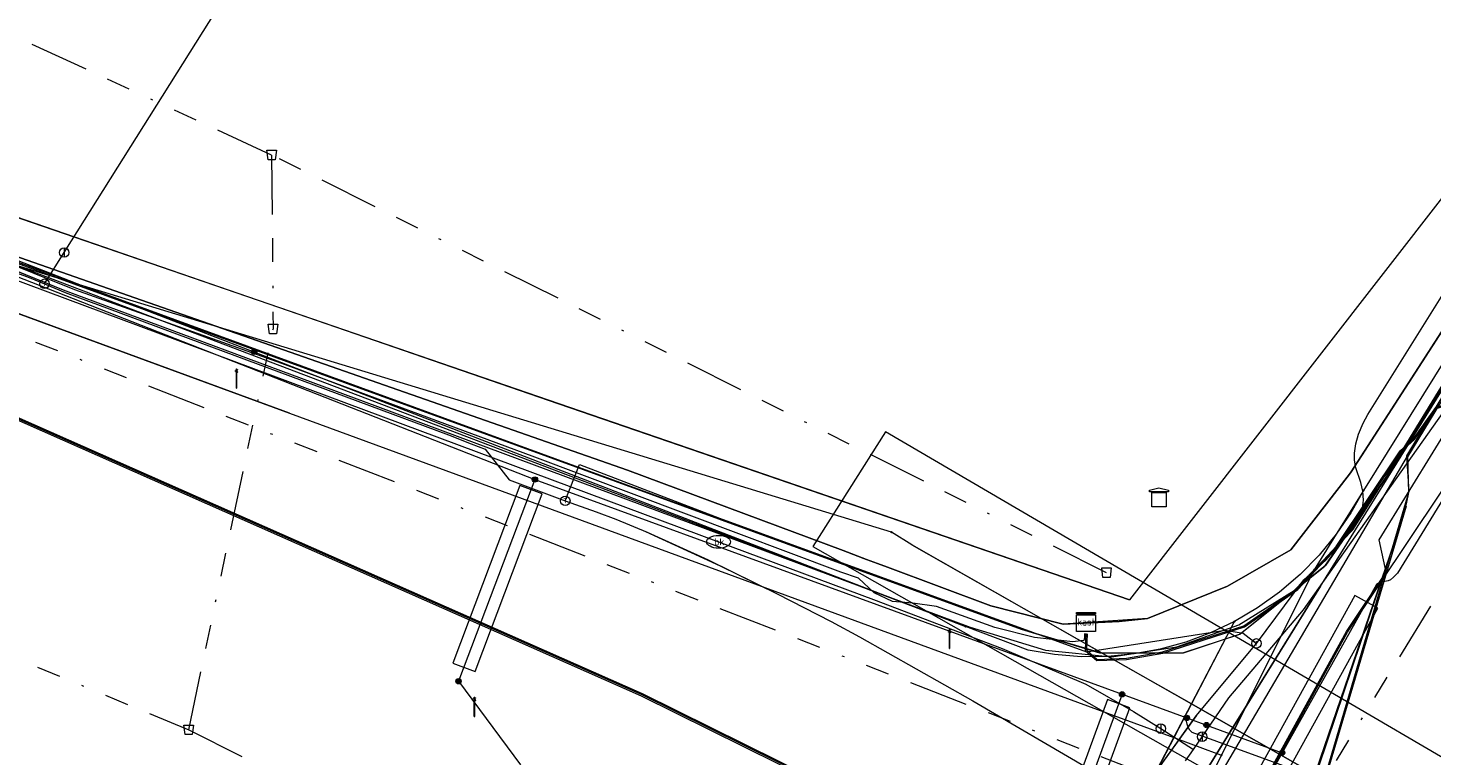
# Model space of a CAD drawing. Header units: metres. Extents: x 151922 to 154458, y 463415 to 464223.
# Tile 109 of 164: x 153801 to 153860, y 463858 to 463889. Entities that reach past the tile are written whole.
import ezdxf
from ezdxf.enums import TextEntityAlignment as Align
from ezdxf.lldxf.tags import DXFTag

# ---------------------------------------------------------------- set-up
doc = ezdxf.new("R2010")
doc.units = ezdxf.units.M
doc.linetypes.add('RI-OVERIG-SO', pattern=[17, 5, -2, 2, -2, 0, -2, 2, -2])
doc.layers.get('0').update_dxf_attribs({"lineweight": 9})
for name, color, linetype, lineweight in [('B-PV-KL-DATA-G', 90, 'KL-DATA-SO', 9), ('B-PV-KL-DATA_HULPSTUK-S', 90, 'Continuous', 9), ('B-PV-KL-DATA_KABELBED-G', 90, 'Continuous', 9), ('B-PV-KL-DATA_MANTELBUIS-G', 90, 'Continuous', 9), ('B-PV-KL-ET_HS-G', 10, 'KL-HS-SO', 9), ('B-PV-KL-ET_HS_MANTELBUIS-G', 10, 'Continuous', 9), ('B-PV-KL-ET_LS-G', 190, 'KL-LS-SO', 9), ('B-PV-KL-ET_LS-S', 190, 'Continuous', 9), ('B-PV-KL-ET_LS_HULPSTUK-S', 190, 'Continuous', 9), ('B-PV-KL-ET_LS_MANTELBUIS-G', 190, 'Continuous', 9), ('B-PV-KL-ET_MS-G', 130, 'KL-MS-SO', 9), ('B-PV-KL-ET_MS_HULPSTUK-S', 130, 'Continuous', 9), ('B-PV-KL-ET_MS_MANTELBUIS-G', 130, 'Continuous', 9), ('B-PV-KL-GAS_HD-G', 30, 'KL-GAS_HD-SO', 9), ('B-PV-KL-GAS_LD-G', 50, 'KL-GAS_LD-SO', 9), ('B-PV-KL-GAS_LD_HULPSTUK-S', 50, 'Continuous', 9), ('B-PV-KL-GAS_LD_MANTELBUIS-G', 50, 'Continuous', 9), ('B-PV-KL-WATER-G', 170, 'KL-WATER-SO', 9), ('B-PV-KL-WATER-S', 170, 'Continuous', 9), ('B-PV-KL-WATER_HULPSTUK-S', 170, 'Continuous', 9), ('B-PV-OG-INFO-G', 7, 'Continuous', 9), ('B-PV-RI-VRIJVERVAL-G', 210, 'RI-OVERIG-SO', 9), ('B-PV-RI-VRIJVERVAL_HULPSTUK-S', 210, 'Continuous', 9)]:
    doc.layers.add(name, color=color, linetype=linetype, lineweight=lineweight)
doc.styles.add('NLCS-ISO', font='txt')
doc.styles.get("Standard").update_dxf_attribs({"font": 'arial.ttf'})
tags = doc.linetypes.add('KL-DATA-SO', pattern='A,4,-1,[101,NLCS.SHX,S=0.5,R=0,X=0,Y=0],-1,4,-1,["D",Standard,S=1,R=0,X=-0.25,Y=-0.5],-1.5', length=12.5).pattern_tags.tags
tags[18] = DXFTag(74, 10)
tags = doc.linetypes.add('KL-GAS_HD-SO', pattern='A,4,-1,[69,NLCS.SHX,S=0.5,R=0,X=0,Y=0],-1,4,-1,["H",Standard,S=1,R=0,X=0,Y=-0.5],-2', length=13).pattern_tags.tags
tags[18] = DXFTag(74, 10)
tags = doc.linetypes.add('KL-GAS_LD-SO', pattern='A,4,-1,[69,NLCS.SHX,S=0.5,R=0,X=0,Y=0],-1,4,-1,["L",Standard,S=1,R=0,X=0.25,Y=-0.5],-2', length=13).pattern_tags.tags
tags[18] = DXFTag(74, 10)
tags = doc.linetypes.add('KL-HS-SO', pattern='A,4,-1,[103,NLCS.SHX,S=0.75,R=0,X=0,Y=0],-1,4,-1,["H",Standard,S=1,R=0,X=0,Y=-0.5],-2', length=13).pattern_tags.tags
tags[18] = DXFTag(74, 10)
tags = doc.linetypes.add('KL-LS-SO', pattern='A,4,-1,[103,NLCS.SHX,S=0.75,R=0,X=0,Y=0],-1,4,-1,["L",Standard,S=1,R=0,X=0,Y=-0.5],-2', length=13).pattern_tags.tags
tags[18] = DXFTag(74, 10)
tags = doc.linetypes.add('KL-MS-SO', pattern='A,4,-1,[103,NLCS.SHX,S=0.75,R=0,X=0,Y=0],-1,4,-1,["M",Standard,S=1,R=0,X=0,Y=-0.5],-2', length=13).pattern_tags.tags
tags[18] = DXFTag(74, 10)
doc.linetypes.add('KL-WATER-SO', pattern='A,7,-0.5,[168,NLCS.SHX,S=0.75,R=0,X=0.75,Y=0],-2', length=9.5)

# ---------------------------------------------------------------- blocks, each defined once
blk = doc.blocks.new('SKL-WTB_HULP_TECHNISCH GEBOUW-SO')
at = {"color": 0, "linetype": 'ByBlock', "lineweight": 18}
for points in [[(-2, 1.5), (0, 2), (2, 1.5), (2, 1.18), (-2, 1.18)], [(-1.5, 1.02), (1.5, 1.02), (1.5, -2), (-1.5, -2)]]:
    blk.add_lwpolyline(points, close=True, dxfattribs=at)
at = {"color": 0, "linetype": 'ByBlock', "lineweight": 18, "style": 'NLCS-ISO', "flags": 1}
for tag, p in [('TYPE', (2.5, 0)), ('OMSCHRIJVING', (2.5, -3)), ('LABEL', (2.5, -1.5))]:
    blk.add_attdef(tag, p, '', height=1, dxfattribs=at)
blk = doc.blocks.new('SKL-WTB_HULP_AFSLUITER-SO')
at = {"color": 0, "linetype": 'ByBlock', "lineweight": 18}
blk.add_lwpolyline([(0, 0.8), (0, -0.8)], dxfattribs=at)
blk.add_circle((0, 0), 1, dxfattribs=at)
at = {"color": 0, "linetype": 'ByBlock', "lineweight": 18, "style": 'NLCS-ISO', "flags": 1}
for tag, p in [('TYPE', (1.5, 0)), ('OMSCHRIJVING', (1.5, -3)), ('LABEL', (1.5, -1.5))]:
    blk.add_attdef(tag, p, '', height=1, dxfattribs=at)
blk = doc.blocks.new('SKL-WTB_HULP_T STUK-SO')
at = {"color": 0, "linetype": 'ByBlock', "lineweight": 18}
blk.add_circle((0, 0), 1, dxfattribs=at)
at = {"color": 0, "linetype": 'ByBlock', "lineweight": -2, "style": 'NLCS-ISO'}
blk.add_text('T', height=1, dxfattribs=at).set_placement((0, 0), align=Align.MIDDLE_CENTER)
at = {"color": 0, "linetype": 'ByBlock', "lineweight": 18, "style": 'NLCS-ISO', "flags": 1}
for tag, p in [('TYPE', (1.5, 0)), ('OMSCHRIJVING', (1.5, -3)), ('LABEL', (1.5, -1.5))]:
    blk.add_attdef(tag, p, '', height=1, dxfattribs=at)
blk = doc.blocks.new('SKL-WTB_HULP_MOF-SO')
at = {"linetype": 'ByBlock', "lineweight": 18}
h = blk.add_hatch(color=0, dxfattribs=at)
h.dxf.hatch_style = 1
h.paths.add_polyline_path([(-0.5625, 0, 1), (0.5625, 0, 1)])
at = {"color": 0, "linetype": 'ByBlock', "lineweight": 18}
blk.add_circle((0, 0), 0.5625, dxfattribs=at)
at = {"color": 0, "linetype": 'ByBlock', "lineweight": 18, "style": 'NLCS-ISO', "flags": 1}
for tag, p in [('TYPE', (1.5, 0)), ('OMSCHRIJVING', (1.5, -3)), ('LABEL', (1.5, -1.5))]:
    blk.add_attdef(tag, p, '', height=1, dxfattribs=at)
blk = doc.blocks.new('SKL-WTB_HULP_KAST-SO')
at = {"color": 0, "linetype": 'ByBlock', "lineweight": 18}
for points in [[(-2, 2), (2, 2), (2, 1.68), (-2, 1.68)], [(-2, 1.52), (2, 1.52), (2, -2), (-2, -2)]]:
    blk.add_lwpolyline(points, close=True, dxfattribs=at)
at = {"color": 0, "linetype": 'ByBlock', "lineweight": 18, "style": 'NLCS-ISO'}
blk.add_text('kast', height=1.5, dxfattribs=at).set_placement((0, 0), align=Align.MIDDLE_CENTER)
at = {"color": 0, "linetype": 'ByBlock', "lineweight": 18, "style": 'NLCS-ISO', "flags": 1}
for tag, p in [('TYPE', (2.5, 0)), ('OMSCHRIJVING', (2.5, -3)), ('LABEL', (2.5, -1.5))]:
    blk.add_attdef(tag, p, '', height=1, dxfattribs=at)
blk = doc.blocks.new('SKL-WATER_BRANDKRAAN_BRANDPUT-SO')
at = {"color": 0, "linetype": 'ByBlock', "lineweight": 18}
blk.add_ellipse((0, 0), major_axis=(2.5, 0), ratio=0.54, dxfattribs=at)
at = {"color": 0, "linetype": 'ByBlock', "lineweight": 18, "style": 'NLCS-ISO'}
blk.add_text('bk', height=1.5, dxfattribs=at).set_placement((0.16, 0), align=Align.MIDDLE_CENTER)
blk = doc.blocks.new('SKL-WTB_HULP_OVERIG-SO')
at = {"color": 0, "linetype": 'ByBlock', "lineweight": 18}
for points in [[(-0.14, 0.14), (0.14, -0.14)], [(0.14, 0.14), (-0.14, -0.14)]]:
    blk.add_lwpolyline(points, dxfattribs=at)
at = {"color": 0, "linetype": 'ByBlock', "lineweight": 18, "style": 'NLCS-ISO', "flags": 1}
for tag, p in [('TYPE', (1.5, 0)), ('OMSCHRIJVING', (1.5, -3)), ('LABEL', (1.5, -1.5))]:
    blk.add_attdef(tag, p, '', height=1, dxfattribs=at)
blk = doc.blocks.new('SRI-HULP_AFVOER_OPVANG-SO')
at = {"color": 0, "linetype": 'ByBlock', "lineweight": 18}
blk.add_lwpolyline([(-0.75, -1), (-1, 1), (1, 1), (0.75, -1)], close=True, dxfattribs=at)
at = {"color": 0, "linetype": 'ByBlock', "lineweight": 18, "style": 'NLCS-ISO', "flags": 1}
for tag, p in [('TYPE', (1.5, 0)), ('OMSCHRIJVING', (1.5, -3)), ('LABEL', (1.5, -1.5))]:
    blk.add_attdef(tag, p, '', height=1, dxfattribs=at)
blk = doc.blocks.new('SKL-ET_LS_MAST-SO')
for p, q in [((-0.05, 2.07), (0.05, 2.07)), ((-0.05, -2), (0.05, -2))]:
    blk.add_line(p, q)
for points in [[(-0.18, 1.76), (-0.22, 1.76), (-0.22, 1.84), (-0.18, 1.84), (-0.18, 1.79)], [(-0.18, 1.49), (-0.22, 1.49), (-0.22, 1.57), (-0.18, 1.57), (-0.18, 1.52)], [(-0.18, 1.79), (-0.05, 1.79)], [(-0.18, 1.76), (-0.05, 1.76)], [(-0.18, 1.52), (-0.05, 1.52)], [(-0.18, 1.49), (-0.05, 1.49)], [(-0.05, -2), (-0.05, 2.07)], [(0.05, -2), (0.05, 2.07)], [(0.18, 1.92), (0.05, 1.92)], [(0.18, 1.89), (0.05, 1.89)], [(0.18, 1.66), (0.05, 1.66)], [(0.18, 1.63), (0.05, 1.63)], [(0.18, 1.39), (0.05, 1.39)], [(0.18, 1.36), (0.05, 1.36)], [(0.18, 1.89), (0.22, 1.89), (0.22, 1.97), (0.18, 1.97), (0.18, 1.92)], [(0.18, 1.63), (0.22, 1.63), (0.22, 1.71), (0.18, 1.71), (0.18, 1.66)], [(0.18, 1.36), (0.22, 1.36), (0.22, 1.44), (0.18, 1.44), (0.18, 1.39)]]:
    blk.add_lwpolyline(points)

msp = doc.modelspace()

# ---------------------------------------------------------------- linework, layer by layer
at = {"layer": 'B-PV-KL-DATA-G', "ltscale": 0.5, "flags": 128}
for points in [[(153877.43, 463906.662), (153877.06, 463906.08), (153874.95, 463902.62), (153874.94, 463898.12), (153871.01, 463892.3), (153856.77, 463870.24), (153856.7, 463870.13), (153854.23, 463866.95), (153851.57, 463865.42), (153848.2, 463864.06), (153847.02, 463863.94), (153844.66, 463863.83), (153841.62, 463864.6), (153837.27, 463866.22), (153836.38, 463866.55), (153835.4, 463866.92), (153826.33, 463870.31), (153800.8, 463879.24), (153796.14, 463880.95), (153763.59, 463894.65), (153742.96, 463902.22), (153733.52, 463906.26), (153707.22, 463915.57), (153683.51, 463924.12), (153673.06, 463927.92), (153648.86, 463935.61), (153611.35, 463947.24), (153593.91, 463952.47), (153555.86, 463963.18), (153551.65, 463963.92), (153548.16, 463962.41), (153515.7, 463971.91), (153514.11, 463972.35), (153512.71, 463972.72), (153512.04, 463973.1), (153511.58, 463973.48), (153510.95, 463974.02), (153510.49, 463974.65), (153510.28, 463975.36), (153509.99, 463976.28), (153509.9, 463978.2), (153510.74, 463988.17), (153509.49, 463988.63), (153490.94, 463995.23), (153490.55, 463995.34), (153489.22, 463991.64), (153489.01, 463990.64), (153488.55, 463989.75), (153486.13, 463983.01), (153485.74, 463981.93), (153475.03, 463984.84), (153461.15, 463988.43), (153451.5, 463991.05), (153429.03, 463996.77), (153399.75, 464004.24), (153302.57, 464029.13), (153293.26, 464031.34), (153289.88, 464032.18), (153258.15, 464041), (153240.95, 464043.36), (153235.31, 464044.41), (153206.3, 464052.48), (153200.52, 464054.09), (153192.59, 464056.29), (153164.13, 464061.46), (153155.45, 464063.21), (153154.69, 464063.34), (153148.76, 464064.42), (153140.52, 464065.84), (153139.17, 464066.08), (153133.79, 464064.99), (153127.44, 464066.59), (153127.39, 464066.69), (153127.31, 464066.81), (153127.27, 464067.01), (153127.23, 464067.17), (153127.17, 464067.32), (153127.11, 464067.45), (153126.94, 464067.56), (153126.64, 464067.64), (153126.39, 464067.6), (153126.05, 464067.56), (153125.69, 464067.42), (153125.23, 464066.99), (153085, 464076.1), (153081.44, 464076.04), (153074.8, 464076.99), (153045.54, 464080.22), (153036.62, 464080.2), (152951.91, 464079.96), (152947.52, 464079.15), (152944.88, 464078.96), (152943.88, 464078.89), (152942.88, 464078.81), (152930.01, 464077.88), (152880.98, 464073.28), (152874.3, 464073.75), (152874.09, 464073.76), (152873.11, 464073.64), (152865.09, 464072.7), (152857.12, 464070.4), (152849.6, 464069.01), (152849.6, 464068.4), (152850.98, 464043.3), (152851.01, 464042.43), (152841.99, 464041.6), (152834.16, 464041.02), (152824.23, 464039.81), (152813.36, 464038.61), (152800.26, 464036.41), (152792.27, 464035.19), (152773.17, 464031.63), (152764.19, 464029.82), (152755.51, 464027.89), (152742.85, 464024.92), (152726.67, 464020.3), (152715.42, 464017.02), (152696.33, 464011.49), (152675.4, 464003.4), (152662.1, 463996.3), (152625.3, 463984.05), (152611.36, 463980.89), (152596.35, 463974.21), (152587.23, 463970.11), (152578.47, 463966.04), (152572.37, 463962.96), (152566.27, 463959.95), (152556.2, 463954.95), (152548.37, 463950.99), (152546.26, 463949.77), (152539.39, 463946.05), (152531.36, 463941.5), (152521.16, 463935.41), (152520.61, 463934.89), (152517.27, 463932.71), (152512.41, 463929.35), (152506.36, 463923.2), (152509.95, 463918.86), (152511.27, 463916.2), (152512.18, 463903.27), (152509.34, 463902.7), (152485.33, 463892.91), (152484.34, 463892.46), (152484.42, 463892.22), (152486.36, 463887.87), (152499.34, 463861.11), (152495.13, 463858.41), (152489.27, 463854.78), (152436.75, 463822.68), (152428.41, 463816.85), (152425.25, 463816.2), (152404.26, 463800.73), (152391.26, 463791.13), (152381.61, 463782.44), (152378.03, 463779.76), (152341.53, 463752.67), (152330.76, 463744.01), (152322.89, 463742.36), (152314.733, 463735.813)], [(153877.43, 463906.662), (153877.06, 463906.08), (153874.95, 463902.62), (153874.94, 463898.12), (153871.01, 463892.3), (153856.77, 463870.24), (153856.7, 463870.13), (153854.23, 463866.95), (153851.57, 463865.42), (153848.2, 463864.06), (153847.02, 463863.94), (153844.66, 463863.83), (153841.62, 463864.6), (153837.27, 463866.22), (153836.38, 463866.55), (153835.4, 463866.92), (153826.33, 463870.31), (153800.8, 463879.24), (153796.14, 463880.95), (153763.59, 463894.65), (153742.96, 463902.22), (153733.52, 463906.26), (153707.22, 463915.57), (153683.51, 463924.12), (153673.06, 463927.92), (153648.86, 463935.61), (153611.35, 463947.24), (153593.91, 463952.47), (153555.86, 463963.18), (153551.65, 463963.92), (153548.16, 463962.41), (153515.7, 463971.91), (153514.11, 463972.35), (153512.71, 463972.72), (153512.04, 463973.1), (153511.58, 463973.48), (153510.95, 463974.02), (153510.49, 463974.65), (153510.28, 463975.36), (153509.99, 463976.28), (153509.9, 463978.2), (153510.74, 463988.17), (153509.49, 463988.63), (153490.94, 463995.23), (153490.55, 463995.34), (153489.22, 463991.64), (153489.01, 463990.64), (153488.55, 463989.75), (153486.13, 463983.01), (153485.74, 463981.93), (153475.03, 463984.84), (153461.15, 463988.43), (153451.5, 463991.05), (153429.03, 463996.77), (153399.75, 464004.24), (153302.57, 464029.13), (153293.26, 464031.34), (153289.88, 464032.18), (153258.15, 464041), (153240.95, 464043.36), (153235.31, 464044.41), (153206.3, 464052.48), (153200.52, 464054.09), (153192.59, 464056.29), (153164.13, 464061.46), (153155.45, 464063.21), (153154.69, 464063.34), (153148.76, 464064.42), (153140.52, 464065.84), (153139.17, 464066.08), (153133.79, 464064.99), (153127.44, 464066.59), (153127.39, 464066.69), (153127.31, 464066.81), (153127.27, 464067.01), (153127.23, 464067.17), (153127.17, 464067.32), (153127.11, 464067.45), (153126.94, 464067.56), (153126.64, 464067.64), (153126.39, 464067.6), (153126.05, 464067.56), (153125.69, 464067.42), (153125.23, 464066.99), (153085, 464076.1), (153081.44, 464076.04), (153074.8, 464076.99), (153045.54, 464080.22), (153036.62, 464080.2), (152951.91, 464079.96), (152947.52, 464079.15), (152944.88, 464078.96), (152943.88, 464078.89), (152942.88, 464078.81), (152930.01, 464077.88), (152880.98, 464073.28), (152874.3, 464073.75), (152874.09, 464073.76), (152873.11, 464073.64), (152865.09, 464072.7), (152857.12, 464070.4), (152849.6, 464069.01), (152849.6, 464068.4), (152850.98, 464043.3), (152851.01, 464042.43), (152841.99, 464041.6), (152834.16, 464041.02), (152824.23, 464039.81), (152813.36, 464038.61), (152800.26, 464036.41), (152792.27, 464035.19), (152773.17, 464031.63), (152764.19, 464029.82), (152755.51, 464027.89), (152742.85, 464024.92), (152726.67, 464020.3), (152715.42, 464017.02), (152696.33, 464011.49), (152675.4, 464003.4), (152662.1, 463996.3), (152625.3, 463984.05), (152611.36, 463980.89), (152596.35, 463974.21), (152587.23, 463970.11), (152578.47, 463966.04), (152572.37, 463962.96), (152566.27, 463959.95), (152556.2, 463954.95), (152548.37, 463950.99), (152546.26, 463949.77), (152539.39, 463946.05), (152531.36, 463941.5), (152521.16, 463935.41), (152520.61, 463934.89), (152517.27, 463932.71), (152512.41, 463929.35), (152506.36, 463923.2), (152509.95, 463918.86), (152511.27, 463916.2), (152512.18, 463903.27), (152509.34, 463902.7), (152485.33, 463892.91), (152484.34, 463892.46), (152484.42, 463892.22), (152486.36, 463887.87), (152499.34, 463861.11), (152495.13, 463858.41), (152489.27, 463854.78), (152436.75, 463822.68), (152428.41, 463816.85), (152425.25, 463816.2), (152404.26, 463800.73), (152391.26, 463791.13), (152381.61, 463782.44), (152378.03, 463779.76), (152341.53, 463752.67), (152330.76, 463744.01), (152322.89, 463742.36), (152314.733, 463735.812)], [(153877.43, 463906.662), (153877.06, 463906.08), (153874.95, 463902.62), (153874.94, 463898.12), (153871.01, 463892.3), (153856.7, 463870.13), (153854.23, 463866.95), (153851.57, 463865.42), (153848.2, 463864.06), (153844.66, 463863.83), (153841.62, 463864.6), (153836.38, 463866.55), (153835.4, 463866.92), (153826.33, 463870.31), (153800.8, 463879.24), (153796.14, 463880.95), (153763.59, 463894.65), (153742.96, 463902.22), (153733.52, 463906.26), (153707.22, 463915.57), (153673.06, 463927.92), (153648.86, 463935.61), (153611.35, 463947.24), (153593.91, 463952.47), (153555.86, 463963.18), (153551.65, 463963.92), (153548.16, 463962.41), (153514.11, 463972.35), (153512.71, 463972.72), (153512.04, 463973.1), (153510.95, 463974.02), (153510.49, 463974.65), (153510.28, 463975.36), (153509.99, 463976.28), (153509.9, 463978.2), (153510.74, 463988.17), (153490.94, 463995.23), (153490.55, 463995.34), (153489.22, 463991.64), (153489.01, 463990.64), (153488.55, 463989.75), (153485.74, 463981.93), (153475.03, 463984.84), (153451.5, 463991.05), (153429.03, 463996.77), (153302.57, 464029.13), (153293.26, 464031.34), (153289.88, 464032.18), (153258.15, 464041), (153240.95, 464043.36), (153235.31, 464044.41), (153200.52, 464054.09), (153192.59, 464056.29), (153155.45, 464063.21), (153154.69, 464063.34), (153140.52, 464065.84), (153139.17, 464066.08), (153133.79, 464064.99), (153127.44, 464066.59), (153127.31, 464066.81), (153127.27, 464067.01), (153127.17, 464067.32), (153127.11, 464067.45), (153126.94, 464067.56), (153126.64, 464067.64), (153126.05, 464067.56), (153125.69, 464067.42), (153125.23, 464066.99), (153085, 464076.1), (153081.44, 464076.04), (153074.8, 464076.99), (153045.54, 464080.22), (152951.91, 464079.96), (152947.52, 464079.15), (152944.88, 464078.96), (152942.88, 464078.81), (152930.01, 464077.88), (152880.98, 464073.28), (152874.09, 464073.76), (152873.11, 464073.64), (152865.09, 464072.7), (152857.12, 464070.4), (152849.6, 464069.01), (152850.98, 464043.3), (152851.01, 464042.43), (152841.99, 464041.6), (152834.16, 464041.02), (152824.23, 464039.81), (152813.36, 464038.61), (152800.26, 464036.41), (152792.27, 464035.19), (152773.17, 464031.63), (152764.19, 464029.82), (152755.51, 464027.89), (152742.85, 464024.92), (152715.42, 464017.02), (152696.33, 464011.49), (152675.4, 464003.4), (152662.1, 463996.3), (152625.3, 463984.05), (152611.36, 463980.89), (152587.23, 463970.11), (152578.47, 463966.04), (152566.27, 463959.95), (152556.2, 463954.95), (152548.37, 463950.99), (152546.26, 463949.77), (152539.39, 463946.05), (152531.36, 463941.5), (152521.16, 463935.41), (152520.61, 463934.89), (152517.27, 463932.71), (152512.41, 463929.35), (152506.36, 463923.2), (152509.95, 463918.86), (152511.27, 463916.2), (152512.18, 463903.27), (152509.34, 463902.7), (152484.34, 463892.46), (152484.42, 463892.22), (152486.36, 463887.87), (152499.34, 463861.11), (152489.27, 463854.78), (152436.75, 463822.68), (152428.41, 463816.85), (152425.25, 463816.2), (152391.26, 463791.13), (152381.61, 463782.44), (152378.03, 463779.76), (152341.53, 463752.67), (152330.76, 463744.01), (152327.32, 463743.289)], [(153862.5, 463876.9), (153858.6, 463870.5), (153855.7, 463866.3), (153852.1, 463863.4), (153849.7, 463862.6), (153846.2, 463862.6), (153842.9, 463863.6), (153796, 463880.7), (153781.4, 463887.2), (153711.1, 463913.9), (153698, 463915.8), (153663.5, 463927.8), (153664.2, 463930.1), (153662.9, 463930.9), (153659.8, 463932), (153658.3, 463932.8), (153657, 463933.3), (153647.4, 463936.4), (153630.5, 463942.1), (153615.8, 463946.2), (153594.9, 463952), (153561.5, 463961.4), (153561.3, 463961.4), (153551.7, 463963.8), (153550.8, 463963.9), (153549.8, 463964), (153551, 463969.2), (153554.1, 463977.4), (153555.4, 463980.5), (153557.8, 463983.6), (153561.8, 463992.5), (153563.2, 463996), (153575.464, 464026.766)], [(153489.025, 463990.68), (153489.01, 463990.64), (153489.22, 463991.64), (153490.55, 463995.34), (153490.94, 463995.23), (153509.49, 463988.63), (153510.74, 463988.17), (153509.9, 463978.2), (153509.99, 463976.28), (153510.28, 463975.36), (153510.49, 463974.65), (153510.95, 463974.02), (153511.58, 463973.48), (153512.04, 463973.1), (153512.71, 463972.72), (153514.11, 463972.35), (153515.7, 463971.91), (153548.16, 463962.41), (153551.65, 463963.92), (153555.86, 463963.18), (153593.91, 463952.47), (153611.35, 463947.24), (153648.86, 463935.61), (153673.06, 463927.92), (153683.51, 463924.12), (153707.22, 463915.57), (153733.52, 463906.26), (153742.96, 463902.22), (153763.59, 463894.65), (153796.14, 463880.95), (153800.8, 463879.24), (153826.33, 463870.31), (153835.4, 463866.92), (153836.268, 463866.592)], [(153489.025, 463990.68), (153489.01, 463990.64), (153489.22, 463991.64), (153490.55, 463995.34), (153490.94, 463995.23), (153509.49, 463988.63), (153510.74, 463988.17), (153509.9, 463978.2), (153509.99, 463976.28), (153510.28, 463975.36), (153510.49, 463974.65), (153510.95, 463974.02), (153511.58, 463973.48), (153512.04, 463973.1), (153512.71, 463972.72), (153514.11, 463972.35), (153515.7, 463971.91), (153548.16, 463962.41), (153551.65, 463963.92), (153555.86, 463963.18), (153593.91, 463952.47), (153611.35, 463947.24), (153648.86, 463935.61), (153673.06, 463927.92), (153683.51, 463924.12), (153707.22, 463915.57), (153733.52, 463906.26), (153742.96, 463902.22), (153763.59, 463894.65), (153796.14, 463880.95), (153800.8, 463879.24), (153826.33, 463870.31), (153835.4, 463866.92), (153836.268, 463866.592)], [(153489.025, 463990.68), (153489.01, 463990.64), (153489.22, 463991.64), (153490.55, 463995.34), (153490.94, 463995.23), (153509.49, 463988.63), (153510.74, 463988.17), (153509.9, 463978.2), (153509.99, 463976.28), (153510.28, 463975.36), (153510.49, 463974.65), (153510.95, 463974.02), (153511.58, 463973.48), (153512.04, 463973.1), (153512.71, 463972.72), (153514.11, 463972.35), (153515.7, 463971.91), (153548.16, 463962.41), (153551.65, 463963.92), (153555.86, 463963.18), (153593.91, 463952.47), (153611.35, 463947.24), (153648.86, 463935.61), (153673.06, 463927.92), (153683.51, 463924.12), (153707.22, 463915.57), (153733.52, 463906.26), (153742.96, 463902.22), (153763.59, 463894.65), (153796.14, 463880.95), (153800.8, 463879.24), (153826.33, 463870.31), (153835.4, 463866.92), (153836.268, 463866.592)], [(153535.812, 463965.47), (153539.903, 463964.44), (153547.556, 463962.67), (153560.592, 463960.153), (153596.167, 463950.875), (153611.91, 463946.422), (153626.221, 463942.161), (153648.786, 463935.091), (153654.541, 463933.365), (153661.139, 463930.961), (153690.088, 463921.155), (153696.216, 463918.952), (153702.131, 463916.774), (153707.976, 463914.769), (153729.132, 463906.692), (153746.856, 463899.769), (153754.503, 463896.52), (153779.312, 463887.421), (153780.62, 463886.822), (153787.788, 463883.907), (153792.568, 463881.942), (153802.592, 463877.888), (153815.808, 463872.976), (153840.738, 463863.702), (153843.908, 463862.734), (153846.709, 463862.455), (153849.439, 463862.873), (153852.052, 463863.803), (153854.371, 463865.236), (153856.838, 463867.795), (153857.941, 463869.523), (153872.046, 463892.546), (153874.922, 463897.505), (153875.036, 463897.636), (153873.71, 463900.424), (153877.175, 463905.87)], [(153862.5, 463876.9), (153858.6, 463870.5), (153855.7, 463866.3), (153852.1, 463863.4), (153849.7, 463862.6), (153846.2, 463862.6), (153842.9, 463863.6), (153796, 463880.7), (153781.4, 463887.2), (153711.1, 463913.9), (153698, 463915.8), (153663.5, 463927.8), (153664.2, 463930.1), (153662.9, 463930.9), (153661.5, 463931.4), (153677.5, 463956.7), (153678.3, 463956.2), (153683, 463959.1)], [(153879.325, 463905.908), (153876.3, 463900.9), (153876.5, 463899.5), (153863.4, 463877.9), (153862.5, 463876.9), (153858.6, 463870.5), (153855.7, 463866.3), (153852.1, 463863.4), (153849.7, 463862.6), (153846.2, 463862.6), (153842.9, 463863.6), (153796, 463880.7), (153781.4, 463887.2), (153711.1, 463913.9), (153698, 463915.8), (153663.5, 463927.8), (153664.2, 463930.1), (153662.9, 463930.9), (153655.8, 463933.3), (153658.9, 463942.3), (153638.5, 463955.1), (153638.8, 463955.1), (153640.6, 463957.3)], [(153877.245, 463906.735), (153863.509, 463885.506), (153847.447, 463864.849), (153798.546, 463881.645), (153781.384, 463887.754), (153757.488, 463896.669), (153724.166, 463908.742), (153696.715, 463918.916), (153662.127, 463930.872), (153648.288, 463935.694), (153617.077, 463945.375), (153606.645, 463948.355), (153605.959, 463948.551)], [(153877.245, 463906.735), (153863.509, 463885.506), (153847.447, 463864.849), (153798.546, 463881.645), (153781.384, 463887.754), (153757.488, 463896.669), (153724.166, 463908.742), (153696.715, 463918.916), (153662.127, 463930.872)], [(153662.943, 463930.918), (153664.176, 463930.124), (153663.548, 463927.789), (153697.952, 463915.791), (153711.126, 463913.88), (153781.372, 463887.248), (153796.034, 463880.744), (153842.862, 463863.63), (153846.217, 463862.63), (153849.693, 463862.625), (153852.086, 463863.412), (153855.662, 463866.265), (153858.569, 463870.489), (153862.489, 463876.904)], [(153801.834, 463878.194), (153802.592, 463877.888), (153815.808, 463872.976), (153840.738, 463863.702), (153843.908, 463862.734), (153846.709, 463862.455), (153849.439, 463862.873), (153852.052, 463863.803), (153854.371, 463865.236), (153856.838, 463867.795), (153857.941, 463869.523), (153872.046, 463892.546), (153874.922, 463897.505), (153875.036, 463897.636), (153873.71, 463900.424), (153877.175, 463905.87), (153877.626, 463906.584)], [(153836.268, 463866.592), (153837.27, 463866.22), (153841.62, 463864.6), (153844.66, 463863.83), (153847.02, 463863.94), (153848.2, 463864.06), (153851.57, 463865.42), (153854.23, 463866.95), (153856.7, 463870.13), (153856.77, 463870.24), (153871.01, 463892.3), (153874.94, 463898.12), (153874.95, 463902.62), (153877.06, 463906.08), (153877.43, 463906.662)], [(153836.268, 463866.592), (153837.27, 463866.22), (153841.62, 463864.6), (153844.66, 463863.83), (153847.02, 463863.94), (153848.2, 463864.06), (153851.57, 463865.42), (153854.23, 463866.95), (153856.7, 463870.13), (153856.77, 463870.24), (153871.01, 463892.3), (153874.94, 463898.12), (153874.95, 463902.62), (153877.06, 463906.08), (153877.43, 463906.662)], [(153836.268, 463866.592), (153837.27, 463866.22), (153841.62, 463864.6), (153844.66, 463863.83), (153847.02, 463863.94), (153848.2, 463864.06), (153851.57, 463865.42), (153854.23, 463866.95), (153856.7, 463870.13), (153856.77, 463870.24), (153871.01, 463892.3), (153874.94, 463898.12), (153874.95, 463902.62), (153877.06, 463906.08), (153877.43, 463906.662)], [(153879.344, 463905.9), (153876.328, 463900.917), (153876.526, 463899.526), (153875.952, 463898.534), (153875.691, 463898.118), (153859.144, 463870.867), (153859.183, 463869.358), (153859.083, 463868.893), (153858.888, 463868.156), (153851.588, 463846.533), (153844.48, 463817.365), (153841.694, 463803.193), (153840.662, 463800.52), (153837.746, 463794.57), (153833.566, 463785.611), (153830.693, 463780.58), (153827.894, 463775.57), (153821.534, 463764.394), (153816.943, 463756.469), (153807.106, 463740.021)], [(153879.344, 463905.9), (153876.328, 463900.917), (153876.526, 463899.526), (153875.952, 463898.534), (153875.691, 463898.118), (153859.144, 463870.867), (153859.183, 463869.358), (153859.083, 463868.893), (153858.888, 463868.156), (153851.588, 463846.533), (153844.48, 463817.365), (153841.694, 463803.193), (153840.662, 463800.52), (153837.746, 463794.57), (153833.566, 463785.611), (153830.693, 463780.58), (153827.894, 463775.57), (153821.534, 463764.394), (153816.943, 463756.469), (153807.106, 463740.021)], [(153862.489, 463876.904), (153862.463, 463876.481), (153859.1, 463870.9), (153859.2, 463869.4), (153852.4, 463846.3), (153841.6, 463802.8), (153837.7, 463794.6), (153833.6, 463785.6), (153806.946, 463740.085)]]:
    msp.add_lwpolyline(points, dxfattribs=at)
at = {"layer": 'B-PV-KL-DATA_KABELBED-G', "ltscale": 0.5, "flags": 128}
for points in [[(153827.487, 463820.168), (153827.716, 463820.587), (153827.87, 463820.87), (153828.329, 463821.611), (153837.706, 463836.739), (153851.126, 463858.392), (153851.797, 463859.475), (153852.314, 463860.309), (153875.231, 463897.283), (153880.241, 463905.559)], [(153879.875, 463905.704), (153857.294, 463869.453)], [(153778.231, 463888.053), (153786.72, 463884.74), (153791.499, 463883.108), (153800.681, 463879.119), (153803.414, 463878.064), (153840.551, 463863.731)], [(153780.302, 463886.638), (153780.437, 463886.585), (153781.62, 463883.896), (153812.113, 463872.708), (153849.317, 463859.056), (153851.126, 463858.392), (153851.321, 463858.321)], [(153812.113, 463872.708), (153789.578, 463880.967)], [(153837.44, 463867.701), (153803.414, 463878.064), (153800.591, 463878.924)], [(153840.551, 463863.731), (153800.591, 463878.924)], [(153857.294, 463869.454), (153857.291, 463869.448), (153856.756, 463868.503), (153856.143, 463867.606), (153855.423, 463866.726), (153854.628, 463865.914), (153853.764, 463865.175), (153852.839, 463864.515), (153851.858, 463863.94)], [(153857.294, 463869.453), (153857.291, 463869.448), (153856.143, 463867.606), (153855.212, 463866.111)], [(153887.458, 463839.116), (153886.616, 463839.657), (153851.875, 463859.43), (153851.797, 463859.475), (153850.052, 463860.468), (153846.538, 463862.468), (153838.285, 463867.166), (153837.44, 463867.701)], [(153838.285, 463867.166), (153850.052, 463860.468), (153851.797, 463859.475), (153851.797, 463859.475), (153851.875, 463859.43), (153886.616, 463839.657)], [(153851.321, 463858.32), (153851.875, 463859.43), (153852.314, 463860.309), (153855.212, 463866.111)], [(153855.212, 463866.111), (153852.315, 463860.31), (153852.314, 463860.309), (153851.875, 463859.43), (153851.867, 463859.414)], [(153855.488, 463865.43), (153852.314, 463860.309), (153851.797, 463859.475), (153850.276, 463857.021), (153837.708, 463836.743), (153837.708, 463836.743), (153827.87, 463820.87)], [(153829.495, 463820.958), (153837.706, 463836.739), (153849.317, 463859.056), (153850.052, 463860.468), (153851.858, 463863.939), (153851.858, 463863.94)], [(153851.858, 463863.94), (153851.858, 463863.939), (153850.853, 463863.463), (153849.811, 463863.075), (153848.739, 463862.778), (153847.645, 463862.576), (153846.538, 463862.468), (153845.413, 463862.458), (153844.292, 463862.545), (153843.183, 463862.731), (153840.551, 463863.731)], [(153851.518, 463863.286), (153850.052, 463860.468), (153837.708, 463836.743), (153837.708, 463836.743), (153829.824, 463821.59)], [(153831.969, 463819.574), (153851.321, 463858.32)]]:
    msp.add_lwpolyline(points, dxfattribs=at)
at = {"layer": 'B-PV-KL-DATA_MANTELBUIS-G', "ltscale": 0.5, "flags": 128}
for points in [[(153877.245, 463906.735), (153863.508, 463885.506), (153847.447, 463864.849)], [(153757.49, 463896.67), (153769.725, 463892.106), (153795.324, 463882.783), (153822.995, 463873.247), (153847.45, 463864.85)], [(153780.62, 463886.822), (153801.837, 463878.203)], [(153812.113, 463872.708), (153789.578, 463880.967)], [(153812.113, 463872.708), (153789.578, 463880.967)], [(153841.694, 463803.193), (153843.086, 463810.276), (153844.48, 463817.365), (153848.032, 463831.941), (153851.588, 463846.533), (153855.24, 463857.349), (153858.888, 463868.156)], [(153838.285, 463867.166), (153850.052, 463860.468), (153851.797, 463859.475), (153851.797, 463859.475), (153851.875, 463859.43), (153886.616, 463839.657)], [(153855.212, 463866.111), (153852.315, 463860.31), (153852.314, 463860.309), (153851.875, 463859.43), (153851.867, 463859.414)], [(153855.212, 463866.111), (153852.315, 463860.31), (153852.314, 463860.309), (153851.875, 463859.43), (153851.867, 463859.414)], [(153855.212, 463866.111), (153852.315, 463860.31), (153852.314, 463860.309), (153851.875, 463859.43), (153851.867, 463859.414)], [(153855.212, 463866.111), (153852.315, 463860.31), (153852.314, 463860.309), (153851.875, 463859.43), (153851.867, 463859.414)], [(153855.212, 463866.111), (153852.315, 463860.31), (153852.314, 463860.309), (153851.875, 463859.43), (153851.867, 463859.414)], [(153855.212, 463866.111), (153852.315, 463860.31), (153852.314, 463860.309), (153851.875, 463859.43), (153851.867, 463859.414)], [(153855.488, 463865.43), (153852.314, 463860.309), (153851.797, 463859.475), (153850.276, 463857.021), (153837.708, 463836.743), (153837.708, 463836.743), (153827.87, 463820.87)], [(153855.488, 463865.43), (153852.314, 463860.309), (153851.797, 463859.475), (153850.276, 463857.021), (153837.708, 463836.743), (153837.708, 463836.743), (153827.87, 463820.87)], [(153855.488, 463865.43), (153852.314, 463860.309), (153851.797, 463859.475), (153850.276, 463857.021), (153837.708, 463836.743), (153837.708, 463836.743), (153827.87, 463820.87)], [(153851.518, 463863.286), (153850.052, 463860.468), (153837.708, 463836.743), (153837.708, 463836.743), (153829.824, 463821.59)]]:
    msp.add_lwpolyline(points, dxfattribs=at)
at = {"layer": 'B-PV-KL-ET_HS-G', "ltscale": 0.5, "flags": 128}
for points in [[(154091.899, 463706.648), (154082.953, 463712.32), (154069.329, 463721.166), (154050.716, 463732.817), (154043.054, 463737.774), (154031.882, 463744.966), (154006.268, 463760.249), (154000, 463764.04), (153961.755, 463785.934), (153916.983, 463811.242), (153862.878, 463843.113), (153826.961, 463860.893), (153760.604, 463890.243), (153740.935, 463898.288), (153705.939, 463911.794), (153681.28, 463920.86), (153671.137, 463925.078), (153660.195, 463928.519), (153643.017, 463933.701)], [(154092.685, 463706.02), (154082.899, 463712.236), (154069.275, 463721.082), (154050.662, 463732.733), (154043, 463737.69), (154031.83, 463744.88), (154006.216, 463760.163), (154000, 463763.923), (153961.705, 463785.848), (153916.933, 463811.156), (153862.83, 463843.025), (153826.919, 463860.803), (153760.564, 463890.151), (153740.899, 463898.196), (153705.903, 463911.7), (153681.244, 463920.766), (153671.103, 463924.984), (153660.165, 463928.423), (153643.944, 463933.316)], [(154094.797, 463704.682), (154092.3, 463706.335), (154082.926, 463712.278), (154069.302, 463721.124), (154050.689, 463732.775), (154043.027, 463737.732), (154031.856, 463744.923), (154006.242, 463760.206), (154000, 463763.982), (153961.73, 463785.891), (153916.958, 463811.199), (153862.854, 463843.069), (153826.94, 463860.848), (153760.584, 463890.197), (153740.917, 463898.242), (153705.921, 463911.747), (153681.262, 463920.813), (153671.12, 463925.031), (153660.18, 463928.471), (153645.969, 463932.758)]]:
    msp.add_lwpolyline(points, dxfattribs=at)
at = {"layer": 'B-PV-KL-ET_HS_MANTELBUIS-G', "ltscale": 0.5, "flags": 128}
for points in [[(153818.986, 463862.182), (153819.922, 463861.829), (153822.737, 463869.302), (153821.802, 463869.655), (153818.986, 463862.182)], [(153856.928, 463865.028), (153834.659, 463824.717), (153835.623, 463824.187), (153857.892, 463864.498), (153856.928, 463865.028)], [(153846.521, 463860.656), (153841.758, 463847.628), (153842.698, 463847.284), (153847.461, 463860.312), (153846.521, 463860.656)]]:
    msp.add_lwpolyline(points, dxfattribs=at)
at = {"layer": 'B-PV-KL-ET_LS-G', "ltscale": 0.5, "flags": 128}
for points in [[(153845.561, 463863.428), (153845.556, 463863.27), (153845.52, 463863.142), (153845.067, 463863.085), (153843.456, 463863.262), (153841.776, 463863.683), (153839.334, 463864.57), (153838.334, 463864.704), (153837.471, 463864.775), (153836.704, 463865.149), (153836.042, 463865.762), (153835.309, 463866.008), (153822.314, 463870.898), (153811.787, 463874.789), (153803.082, 463877.884), (153799.642, 463879.259), (153783.22, 463885.546), (153771.038, 463889.995), (153756.565, 463895.547), (153745.579, 463899.922), (153734.824, 463904.23), (153724.294, 463908.274), (153719.249, 463910.252)], [(153781.642, 463885.205), (153781.769, 463885.506), (153781.87, 463885.611), (153782.001, 463885.674), (153782.146, 463885.686), (153782.218, 463885.672), (153822.435, 463869.911)], [(153845.611, 463863.427), (153845.588, 463862.722), (153846.073, 463862.291), (153847.328, 463862.344), (153848.846, 463862.609), (153852.282, 463863.711), (153854.532, 463865.29), (153856.181, 463867.065), (153858.874, 463871.087), (153859.432, 463871.591), (153860.361, 463872.896), (153860.823, 463873.056), (153861.24, 463872.819), (153862.308, 463872.029)], [(153845.661, 463863.425), (153845.639, 463862.744), (153846.091, 463862.342), (153847.323, 463862.393), (153848.834, 463862.657), (153852.26, 463863.757), (153854.499, 463865.328), (153856.142, 463867.096), (153858.836, 463871.119), (153859.395, 463871.625), (153860.329, 463872.938), (153860.828, 463873.111), (153861.268, 463872.861), (153861.806, 463872.462), (153862.037, 463872.364), (153862.397, 463872.493), (153862.966, 463873.247)], [(153822.435, 463869.911), (153819.22, 463861.426)], [(153822.435, 463869.911), (153847.135, 463860.879)], [(153860.773, 463869.314), (153858.721, 463865.976), (153858.56, 463865.805), (153858.423, 463865.693), (153858.323, 463865.646), (153858.051, 463865.597), (153857.911, 463865.54), (153857.837, 463865.488), (153853.871, 463858.418)], [(153819.22, 463861.426), (153821.829, 463857.909)], [(153847.135, 463860.879), (153842.227, 463847.456), (153842.24, 463846.58)], [(153847.135, 463860.879), (153849.858, 463859.884)], [(153859.842, 463855.703), (153850.078, 463859.271), (153849.987, 463859.372), (153849.917, 463859.488), (153849.871, 463859.615), (153849.851, 463859.75), (153849.858, 463859.884)], [(153849.858, 463859.884), (153850.688, 463859.581)], [(153850.688, 463859.581), (153853.871, 463858.418)], [(153853.871, 463858.418), (153841.831, 463836.674)]]:
    msp.add_lwpolyline(points, dxfattribs=at)
at = {"layer": 'B-PV-KL-ET_LS_MANTELBUIS-G', "ltscale": 0.5, "flags": 128}
for points in [[(153818.986, 463862.182), (153819.922, 463861.829), (153822.737, 463869.302), (153821.802, 463869.655), (153818.986, 463862.182)], [(153856.928, 463865.028), (153834.659, 463824.717), (153835.623, 463824.187), (153857.892, 463864.498), (153856.928, 463865.028)], [(153846.521, 463860.656), (153841.758, 463847.628), (153842.698, 463847.284), (153847.461, 463860.312), (153846.521, 463860.656)]]:
    msp.add_lwpolyline(points, dxfattribs=at)
at = {"layer": 'B-PV-KL-ET_MS-G', "ltscale": 0.5, "flags": 128}
for points in [[(154014.293, 463731.569), (154013.559, 463731.992), (153999.644, 463740.487), (153999.454, 463740.481), (153999.363, 463740.454), (153999.202, 463740.354), (153999.034, 463740.186), (153998.918, 463740.102), (153998.657, 463739.985), (153998.517, 463739.954), (153986.792, 463746.824), (153981.078, 463750), (153958.651, 463761.366), (153919.49, 463778.822), (153919.44, 463778.899), (153915.288, 463780.75), (153912.929, 463782.229), (153912.752, 463782.281), (153874.483, 463800.752), (153854.512, 463810.658), (153835.666, 463820.997), (153835.261, 463821.408), (153834.947, 463821.893), (153834.738, 463822.431), (153834.641, 463823), (153834.66, 463823.577), (153856.62, 463863.493), (153869.691, 463883.022), (153883.168, 463904.379)], [(153845.696, 463815.38), (153836.03, 463820.683), (153835.793, 463820.837), (153835.567, 463821.016), (153835.178, 463821.433), (153834.879, 463821.918), (153834.68, 463822.452), (153834.59, 463823.015), (153834.616, 463823.601), (153856.576, 463863.517), (153858.246, 463866.012), (153857.954, 463867.378), (153866.288, 463880.92)]]:
    msp.add_lwpolyline(points, dxfattribs=at)
at = {"layer": 'B-PV-KL-ET_MS_MANTELBUIS-G', "ltscale": 0.5, "flags": 128}
msp.add_lwpolyline([(153856.928, 463865.028), (153834.659, 463824.717), (153835.623, 463824.187), (153857.892, 463864.498), (153856.928, 463865.028)], dxfattribs=at)
at = {"layer": 'B-PV-KL-GAS_HD-G', "ltscale": 0.5, "flags": 128}
msp.add_lwpolyline([(153833.803, 463823.733), (153849.896, 463855.173), (153874.804, 463897.541), (153880.073, 463905.61)], dxfattribs=at)
at = {"layer": 'B-PV-KL-GAS_LD-G', "ltscale": 0.5, "flags": 128}
for points in [[(153802.632, 463879.457), (153824.315, 463913.938), (153823.331, 463918.041), (153828.472, 463926.134)], [(153856.226, 463867.105), (153856.721, 463867.699), (153857.114, 463868.325), (153857.199, 463868.52), (153857.253, 463868.704), (153857.295, 463869.039), (153857.27, 463869.416), (153857.184, 463869.783), (153856.968, 463870.404), (153856.918, 463870.718), (153856.915, 463871.022), (153856.969, 463871.415), (153857.082, 463871.814), (153857.277, 463872.274), (153857.475, 463872.643), (153873.536, 463898.343), (153878.555, 463906.214)], [(153783.851, 463884.836), (153801.163, 463878.405), (153801.807, 463878.145)], [(153801.807, 463878.145), (153802.632, 463879.457)], [(153801.807, 463878.145), (153802.68, 463877.781), (153818.801, 463871.784)], [(153818.801, 463871.784), (153819.75, 463871.411)], [(153819.75, 463871.411), (153820.341, 463871.192), (153821.347, 463869.903), (153823.711, 463869.014)], [(153823.711, 463869.014), (153824.314, 463870.544), (153830.203, 463868.279), (153845.634, 463862.667), (153851.47, 463863.57), (153852.223, 463863.45), (153852.787, 463863.016)], [(153823.711, 463869.014), (153825.012, 463868.557), (153825.837, 463868.241), (153827.151, 463867.695), (153829.72, 463866.525), (153832.63, 463865.099), (153834.893, 463863.939), (153836.085, 463863.297), (153840.853, 463860.601), (153845.752, 463857.735), (153850.405, 463854.796), (153851.319, 463854.255), (153866.177, 463845.805), (153869.798, 463843.795), (153883.379, 463835.868), (153886.84, 463833.832), (153889.787, 463832.075), (153892.625, 463826.976), (153893.839, 463824.919)], [(153852.787, 463863.016), (153854.776, 463865.697), (153855.71, 463866.521), (153856.226, 463867.105)], [(153830.12, 463823.51), (153830.507, 463824.359), (153846.256, 463853.812), (153846.709, 463854.614), (153847.431, 463855.855), (153848.698, 463857.791), (153850.25, 463859.964), (153852.787, 463863.016)]]:
    msp.add_lwpolyline(points, dxfattribs=at)
at = {"layer": 'B-PV-KL-GAS_LD_MANTELBUIS-G', "ltscale": 0.5, "flags": 128}
for points in [[(153827.082, 463867.723), (153830.234, 463866.281), (153832.63, 463865.099), (153834.893, 463863.939), (153836.085, 463863.297), (153840.853, 463860.601), (153845.752, 463857.735), (153850.405, 463854.796), (153851.319, 463854.255), (153866.177, 463845.805), (153869.798, 463843.795), (153883.379, 463835.868), (153886.84, 463833.832), (153889.787, 463832.075)], [(153827.082, 463867.723), (153830.234, 463866.281), (153832.63, 463865.099), (153834.893, 463863.939), (153836.085, 463863.297), (153840.853, 463860.601), (153845.752, 463857.735), (153850.405, 463854.796), (153851.319, 463854.255), (153866.177, 463845.805), (153869.798, 463843.795), (153883.379, 463835.868), (153886.84, 463833.832), (153889.787, 463832.075)], [(153850.25, 463859.964), (153848.842, 463858.004), (153847.431, 463855.855), (153846.256, 463853.812), (153830.886, 463825.067)]]:
    msp.add_lwpolyline(points, dxfattribs=at)
at = {"layer": 'B-PV-KL-WATER-G', "ltscale": 0.5, "flags": 128}
for points in [[(153850.507, 463859.093), (153851.628, 463860.722), (153854.768, 463864.426), (153860.638, 463872.725), (153880.784, 463905.328)], [(153775.574, 463882.839), (153782.25, 463885.133), (153830.162, 463867.292)], [(153830.162, 463867.292), (153836.685, 463864.863), (153842.094, 463862.796), (153845.61, 463861.308), (153847.616, 463860.159), (153848.763, 463859.432)], [(153848.763, 463859.432), (153850.14, 463858.559)], [(153849.801, 463858.076), (153850.14, 463858.559)], [(153850.14, 463858.559), (153850.507, 463859.093)]]:
    msp.add_lwpolyline(points, dxfattribs=at)
at = {"layer": 'B-PV-OG-INFO-G', "ltscale": 0.5, "flags": 128}
for points in [[(153837.18, 463871.91), (153834.13, 463867.09), (153887.51, 463836.79), (153890.23, 463840.89), (153837.18, 463871.91)], [(153841.6, 463802.7), (153852.4, 463846.2), (153859.1, 463868.8)], [(153858.9, 463868.2), (153851.5, 463846.6), (153848.1, 463832.5), (153844.5, 463817.9), (153844.4, 463817.4), (153841.6, 463803.2)], [(153827.082, 463867.723), (153830.234, 463866.281), (153832.63, 463865.099), (153834.893, 463863.939), (153836.085, 463863.297), (153840.853, 463860.601), (153845.752, 463857.735), (153850.405, 463854.796), (153851.319, 463854.255), (153866.177, 463845.805), (153869.798, 463843.795), (153883.379, 463835.868), (153886.84, 463833.832), (153889.787, 463832.075)], [(153827.082, 463867.723), (153830.234, 463866.281), (153832.63, 463865.099), (153834.893, 463863.939), (153836.085, 463863.297), (153840.853, 463860.601), (153845.752, 463857.735), (153850.405, 463854.796), (153851.319, 463854.255), (153866.177, 463845.805), (153869.798, 463843.795), (153883.379, 463835.868), (153886.84, 463833.832), (153889.787, 463832.075)]]:
    msp.add_lwpolyline(points, dxfattribs=at)
at = {"layer": 'B-PV-RI-VRIJVERVAL-G', "ltscale": 0.5, "flags": 128}
for points in [[(153854.33, 463855.11), (153884.2, 463903.969)], [(153811.36, 463883.56), (153786.8, 463894.9)], [(153846.48, 463865.99), (153811.36, 463883.56)], [(153811.36, 463883.56), (153811.42, 463876.24)], [(153750.63, 463883.17), (153807.87, 463859.38)], [(153782.13, 463883.2), (153854.33, 463855.11)], [(153807.87, 463859.38), (153811.42, 463876.24)], [(153807.87, 463859.38), (153873.47, 463826.57)]]:
    msp.add_lwpolyline(points, dxfattribs=at)

# ---------------------------------------------------------------- block references
at = {"layer": 'B-PV-KL-DATA_HULPSTUK-S', "xscale": 0.2, "yscale": 0.2, "zscale": 0.2}
for name, p in [('SKL-WTB_HULP_MOF-SO', (153810.628, 463875.28)), ('SKL-WTB_HULP_OVERIG-SO', (153857.294, 463869.454)), ('SKL-WTB_HULP_OVERIG-SO', (153857.294, 463869.453)), ('SKL-WTB_HULP_OVERIG-SO', (153857.294, 463869.453)), ('SKL-WTB_HULP_OVERIG-SO', (153837.44, 463867.701)), ('SKL-WTB_HULP_OVERIG-SO', (153837.44, 463867.701)), ('SKL-WTB_HULP_OVERIG-SO', (153855.212, 463866.111)), ('SKL-WTB_HULP_OVERIG-SO', (153855.212, 463866.111)), ('SKL-WTB_HULP_OVERIG-SO', (153851.858, 463863.94)), ('SKL-WTB_HULP_OVERIG-SO', (153851.858, 463863.94)), ('SKL-WTB_HULP_OVERIG-SO', (153851.858, 463863.94)), ('SKL-WTB_HULP_OVERIG-SO', (153840.551, 463863.731)), ('SKL-WTB_HULP_OVERIG-SO', (153840.551, 463863.731)), ('SKL-WTB_HULP_OVERIG-SO', (153840.551, 463863.731)), ('SKL-WTB_HULP_OVERIG-SO', (153851.321, 463858.321)), ('SKL-WTB_HULP_OVERIG-SO', (153851.321, 463858.32)), ('SKL-WTB_HULP_OVERIG-SO', (153851.321, 463858.32))]:
    msp.add_blockref(name, p, dxfattribs=at)
at = {"layer": 'B-PV-KL-ET_LS-S', "xscale": 0.2, "yscale": 0.2, "zscale": 0.2}
for p in [(153809.886, 463874.146), (153839.88, 463863.196), (153819.893, 463860.336)]:
    msp.add_blockref('SKL-ET_LS_MAST-SO', p, dxfattribs=at)
at = {"layer": 'B-PV-KL-ET_LS_HULPSTUK-S', "xscale": 0.2, "yscale": 0.2, "zscale": 0.2}
for name, p in [('SKL-WTB_HULP_MOF-SO', (153822.435, 463869.911)), ('SKL-WTB_HULP_KAST-SO', (153845.622, 463863.918)), ('SKL-WTB_HULP_MOF-SO', (153819.22, 463861.426)), ('SKL-WTB_HULP_MOF-SO', (153847.135, 463860.879)), ('SKL-WTB_HULP_MOF-SO', (153849.858, 463859.884)), ('SKL-WTB_HULP_MOF-SO', (153850.688, 463859.581)), ('SKL-WTB_HULP_MOF-SO', (153853.871, 463858.418))]:
    msp.add_blockref(name, p, dxfattribs=at)
at = {"layer": 'B-PV-KL-ET_MS_HULPSTUK-S', "xscale": 0.2, "yscale": 0.2, "zscale": 0.2}
msp.add_blockref('SKL-WTB_HULP_TECHNISCH GEBOUW-SO', (153848.687, 463869.158), dxfattribs=at)
at = {"layer": 'B-PV-KL-GAS_LD_HULPSTUK-S', "xscale": 0.2, "yscale": 0.2, "zscale": 0.2}
for name, p in [('SKL-WTB_HULP_AFSLUITER-SO', (153802.632, 463879.457)), ('SKL-WTB_HULP_T STUK-SO', (153801.807, 463878.145)), ('SKL-WTB_HULP_T STUK-SO', (153823.711, 463869.014)), ('SKL-WTB_HULP_T STUK-SO', (153852.787, 463863.016))]:
    msp.add_blockref(name, p, dxfattribs=at)
at = {"layer": 'B-PV-KL-WATER-S', "xscale": 0.2, "yscale": 0.2, "zscale": 0.2}
msp.add_blockref('SKL-WATER_BRANDKRAAN_BRANDPUT-SO', (153830.162, 463867.292), dxfattribs=at)
at = {"layer": 'B-PV-KL-WATER_HULPSTUK-S', "xscale": 0.2, "yscale": 0.2, "zscale": 0.2}
for p in [(153848.763, 463859.432), (153850.507, 463859.093)]:
    msp.add_blockref('SKL-WTB_HULP_AFSLUITER-SO', p, dxfattribs=at)
at = {"layer": 'B-PV-RI-VRIJVERVAL_HULPSTUK-S', "xscale": 0.2, "yscale": 0.2, "zscale": 0.2}
for p in [(153811.36, 463883.56), (153811.42, 463876.24), (153846.48, 463865.99), (153807.87, 463859.38)]:
    msp.add_blockref('SRI-HULP_AFVOER_OPVANG-SO', p, dxfattribs=at)

doc.saveas('drawing.dxf')
